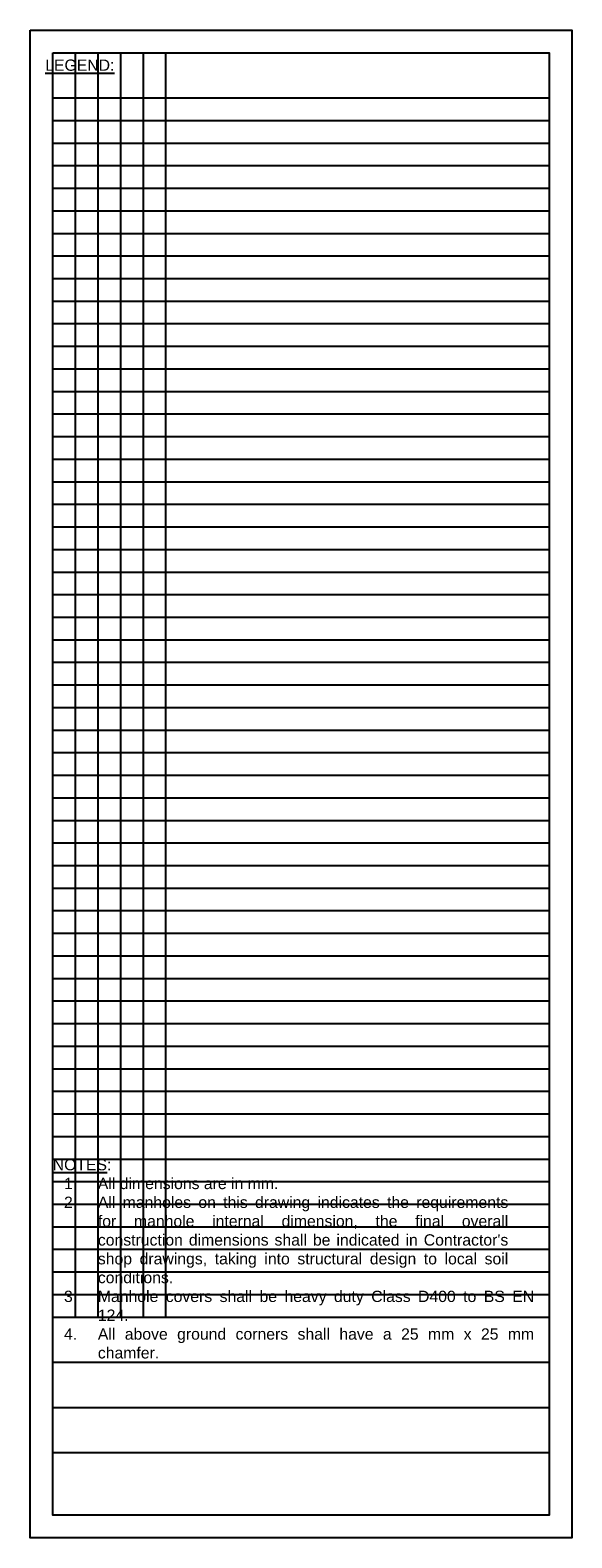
# Model space of a CAD drawing. Header units: metres. Extents: x 711 to 831, y 250 to 584.
import ezdxf

# ---------------------------------------------------------------- set-up
doc = ezdxf.new("R2010")
doc.units = ezdxf.units.M
doc.layers.add('X-E-KEY-001-electrical key$0$EZ1001T5XX_NOTES', color=7, linetype='Continuous')
doc.styles.add('Arial', font='arial.ttf')
doc.styles.add('X-E-KEY-001-electrical key$0$ARIAL', font='arial.ttf')

# ---------------------------------------------------------------- blocks, each defined once
blk = doc.blocks.new('*U16')
at = {"layer": 'Defpoints'}
blk.add_lwpolyline([(-55, 0), (55, 0)], dxfattribs=at)
blk = doc.blocks.new('*U15')
at = {"color": 0, "linetype": 'ByBlock', "lineweight": -2, "transparency": 16777216}
for p in [(0, 0), (0, -5), (0, -10), (0, -15), (0, -20), (0, -25), (0, -30), (0, -35), (0, -40), (0, -45), (0, -50), (0, -55), (0, -60), (0, -65), (0, -70), (0, -75), (0, -80), (0, -85), (0, -90), (0, -95), (0, -100), (0, -105), (0, -110), (0, -115), (0, -120), (0, -125), (0, -130), (0, -135), (0, -140), (0, -145), (0, -150), (0, -155), (0, -160), (0, -165), (0, -170), (0, -175), (0, -180), (0, -185), (0, -190), (0, -195), (0, -200), (0, -205), (0, -210), (0, -215), (0, -220), (0, -225), (0, -230), (0, -235), (0, -240), (0, -245), (0, -250), (0, -255), (0, -260), (0, -265), (0, -270)]:
    blk.add_blockref('*U16', p, dxfattribs=at)
blk = doc.blocks.new('LEG')
at = {"layer": 'Defpoints'}
for points in [[(1043.21, 737.21), (1163.21, 737.21), (1163.21, 403.31), (1043.21, 403.31)], [(1048.21, 732.21), (1158.21, 732.21), (1158.21, 408.31), (1048.21, 408.31)]]:
    blk.add_lwpolyline(points, close=True, dxfattribs=at)
for points in [[(1053.21, 732.21), (1053.21, 452.21)], [(1058.21, 732.21), (1058.21, 452.21)], [(1063.21, 732.21), (1063.21, 452.21)], [(1068.21, 732.21), (1068.21, 452.21)], [(1073.21, 732.21), (1073.21, 452.21)], [(1048.21, 452.21), (1158.21, 452.21)], [(1048.21, 442.21), (1158.21, 442.21)], [(1048.21, 432.21), (1158.21, 432.21)], [(1048.21, 422.21), (1158.21, 422.21)]]:
    blk.add_lwpolyline(points, dxfattribs=at)
blk.add_blockref('*U15', (1103.21, 722.21))

msp = doc.modelspace()

# ---------------------------------------------------------------- block references
msp.add_blockref('LEG', (-332.21, -153.21))

# ---------------------------------------------------------------- texts
at = {"insert": (716, 334), "char_height": 2.5, "attachment_point": 1, "style": 'Arial'}
msp.add_mtext_dynamic_manual_height_columns("{\\L\\C2;NOTES\\l:\\P\\pxi-3,l4,qj,t4;1.^IAll dimensions are in mm. \\P2.^IAll manholes on this drawing indicates the requirements for manhole internal dimension, the final overall construction dimensions shall be indicated in Contractor's shop drawings, taking into structural design to local soil conditions. \\P3.^IManhole covers shall be heavy duty Class D400 to BS EN 124.\\P4.^IAll above ground corners shall have a 25 mm x 25 mm chamfer.}", width=100.6085, gutter_width=12.5, heights=[203.16], dxfattribs=at)
at = {"layer": 'X-E-KEY-001-electrical key$0$EZ1001T5XX_NOTES', "insert": (714.34, 577.5), "char_height": 2.5, "width": 64.8046, "attachment_point": 1, "style": 'X-E-KEY-001-electrical key$0$ARIAL'}
msp.add_mtext('{\\LLEGEND:}', dxfattribs=at)

doc.saveas('drawing.dxf')
